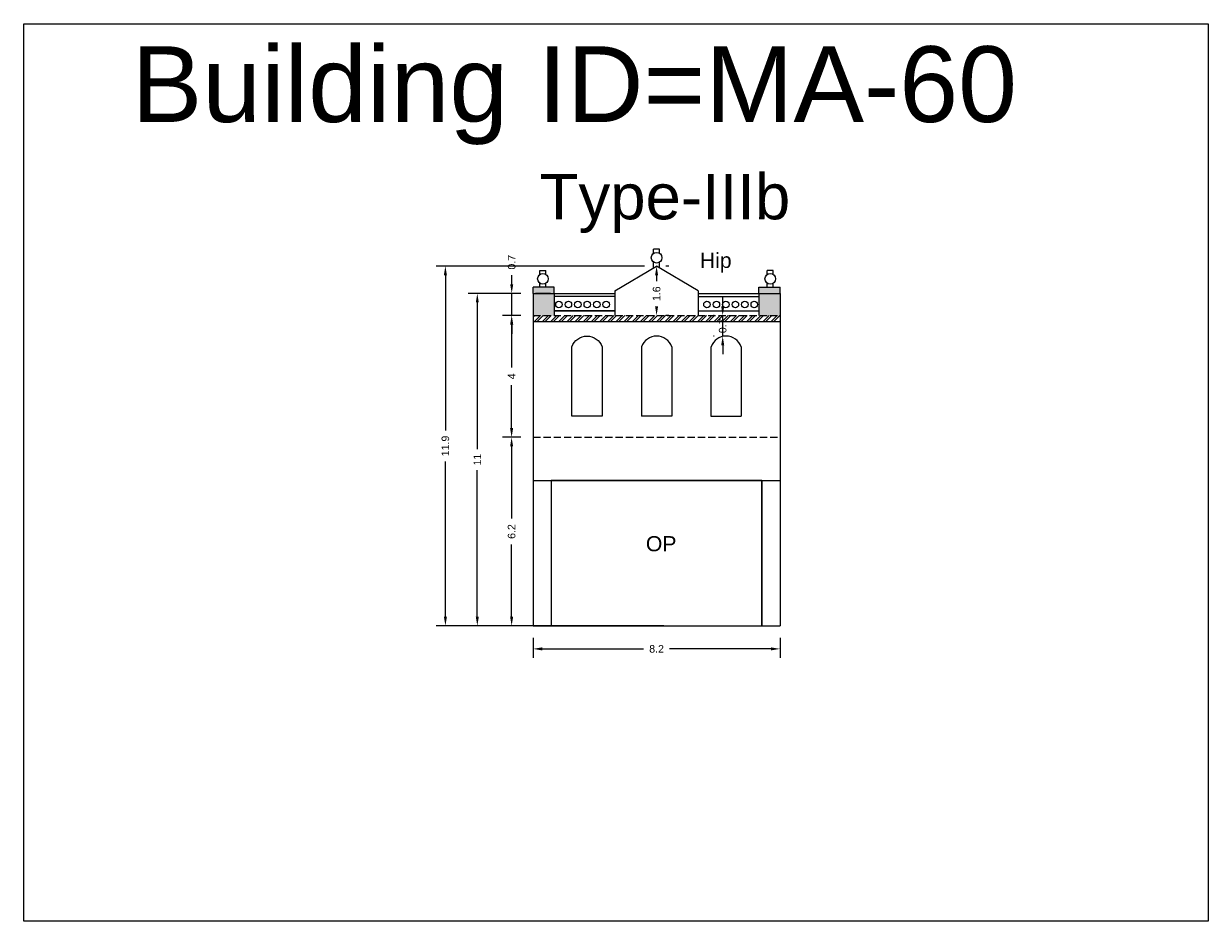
# Model space of a CAD drawing. Header units: metres. Extents: x 3416649 to 3417100, y -6712966 to -6712690.
# Tile 66 of 72: x 3417058 to 3417097, y -6712887 to -6712857. Entities that reach past the tile are written whole.
import ezdxf

# ---------------------------------------------------------------- set-up
doc = ezdxf.new("R2010")
doc.units = ezdxf.units.M
doc.linetypes.add('ACAD_ISO02W100', pattern=[15, 12, -3])
doc.layers.add('Dotted', color=7, linetype='ACAD_ISO02W100', plot=False)
doc.styles.get("Standard").update_dxf_attribs({"font": 'arial.ttf'})
doc.dimstyles.new('ISO-25', dxfattribs={"dimtxt": 0.25, "dimasz": 0.3, "dimexe": 0.3, "dimexo": 0.4, "dimgap": 0.2, "dimtad": 0, "dimdec": 1, "dimdsep": 46, "dimtxsty": 'Standard', "dimcen": 2.5, "dimadec": 0, "dimazin": 0, "dimtfac": 1, "dimtdec": 1, "dimtmove": 0, "dimatfit": 3, "dimfxl": 1, "dimarcsym": 0})

# ---------------------------------------------------------------- blocks, each defined once
blk = doc.blocks.new('*D494')
at = {"color": 0, "lineweight": -2, "transparency": 16777216}
for p, q in [((3417074.71, -6712871.062), (3417074.101, -6712871.062)), ((3417074.401, -6712871.362), (3417074.401, -6712873.748)), ((3417074.401, -6712876.987), (3417074.401, -6712874.602)), ((3417079.425, -6712877.287), (3417074.101, -6712877.287))]:
    blk.add_line(p, q, dxfattribs=at)
at = {"color": 0, "transparency": 16777216}
for points in [[(3417074.351, -6712871.362), (3417074.451, -6712871.362), (3417074.401, -6712871.062)], [(3417074.351, -6712876.987), (3417074.451, -6712876.987), (3417074.401, -6712877.287)]]:
    blk.add_solid(points, dxfattribs=at)
at = {"layer": 'Defpoints', "color": 0, "transparency": 16777216}
for p in [(3417074.401, -6712871.062), (3417075.11, -6712871.062), (3417079.825, -6712877.287)]:
    blk.add_point(p, dxfattribs=at)
at = {"color": 0, "transparency": 16777216, "insert": (3417074.401, -6712874.175), "char_height": 0.25, "attachment_point": 5, "rotation": 90}
blk.add_mtext('6.2', dxfattribs=at)
blk = doc.blocks.new('*D495')
at = {"color": 0, "lineweight": -2, "transparency": 16777216}
for p, q in [((3417074.71, -6712867.047), (3417074.101, -6712867.047)), ((3417074.401, -6712867.347), (3417074.401, -6712868.768)), ((3417074.401, -6712870.762), (3417074.401, -6712869.341)), ((3417074.71, -6712871.062), (3417074.101, -6712871.062))]:
    blk.add_line(p, q, dxfattribs=at)
at = {"color": 0, "transparency": 16777216}
for points in [[(3417074.351, -6712867.347), (3417074.451, -6712867.347), (3417074.401, -6712867.047)], [(3417074.351, -6712870.762), (3417074.451, -6712870.762), (3417074.401, -6712871.062)]]:
    blk.add_solid(points, dxfattribs=at)
at = {"layer": 'Defpoints', "color": 0, "transparency": 16777216}
for p in [(3417074.401, -6712867.047), (3417075.11, -6712867.047), (3417075.11, -6712871.062)]:
    blk.add_point(p, dxfattribs=at)
at = {"color": 0, "transparency": 16777216, "insert": (3417074.401, -6712869.055), "char_height": 0.25, "attachment_point": 5, "rotation": 90}
blk.add_mtext('4', dxfattribs=at)
blk = doc.blocks.new('*D496')
at = {"color": 0, "lineweight": -2, "transparency": 16777216}
for p, q in [((3417074.405, -6712866.017), (3417074.405, -6712865.717)), ((3417074.71, -6712866.317), (3417074.105, -6712866.317)), ((3417074.405, -6712867.047), (3417074.405, -6712866.317)), ((3417074.71, -6712867.047), (3417074.105, -6712867.047)), ((3417074.405, -6712867.347), (3417074.405, -6712867.647))]:
    blk.add_line(p, q, dxfattribs=at)
at = {"color": 0, "transparency": 16777216}
for points in [[(3417074.355, -6712866.017), (3417074.455, -6712866.017), (3417074.405, -6712866.317)], [(3417074.355, -6712867.347), (3417074.455, -6712867.347), (3417074.405, -6712867.047)]]:
    blk.add_solid(points, dxfattribs=at)
at = {"layer": 'Defpoints', "color": 0, "transparency": 16777216}
for p in [(3417074.405, -6712866.317), (3417075.11, -6712866.317), (3417075.11, -6712867.047)]:
    blk.add_point(p, dxfattribs=at)
at = {"color": 0, "transparency": 16777216, "insert": (3417074.405, -6712865.289), "char_height": 0.25, "attachment_point": 5, "rotation": 90}
blk.add_mtext('0.7', dxfattribs=at)
blk = doc.blocks.new('*D497')
at = {"color": 0, "lineweight": -2, "transparency": 16777216}
for p, q in [((3417079.585, -6712865.417), (3417079.485, -6712865.417)), ((3417079.185, -6712865.717), (3417079.185, -6712865.913)), ((3417079.185, -6712866.747), (3417079.185, -6712866.745)), ((3417079.585, -6712867.047), (3417079.485, -6712867.047))]:
    blk.add_line(p, q, dxfattribs=at)
at = {"color": 0, "transparency": 16777216}
for points in [[(3417079.135, -6712865.717), (3417079.235, -6712865.717), (3417079.185, -6712865.417)], [(3417079.135, -6712866.747), (3417079.235, -6712866.747), (3417079.185, -6712867.047)]]:
    blk.add_solid(points, dxfattribs=at)
at = {"layer": 'Defpoints', "color": 0, "transparency": 16777216}
for p in [(3417079.185, -6712865.417), (3417079.185, -6712867.047), (3417079.185, -6712867.047)]:
    blk.add_point(p, dxfattribs=at)
at = {"color": 0, "transparency": 16777216, "insert": (3417079.185, -6712866.329), "char_height": 0.25, "attachment_point": 5, "rotation": 90}
blk.add_mtext('1.6', dxfattribs=at)
blk = doc.blocks.new('*D498')
at = {"color": 0, "lineweight": -2, "transparency": 16777216}
for p, q in [((3417081.366, -6712866.747), (3417081.366, -6712866.447)), ((3417081.08, -6712867.047), (3417081.066, -6712867.047)), ((3417081.366, -6712867.727), (3417081.366, -6712867.047)), ((3417081.08, -6712867.727), (3417081.066, -6712867.727)), ((3417081.366, -6712868.027), (3417081.366, -6712868.327))]:
    blk.add_line(p, q, dxfattribs=at)
at = {"color": 0, "transparency": 16777216}
for points in [[(3417081.316, -6712866.747), (3417081.416, -6712866.747), (3417081.366, -6712867.047)], [(3417081.316, -6712868.027), (3417081.416, -6712868.027), (3417081.366, -6712867.727)]]:
    blk.add_solid(points, dxfattribs=at)
at = {"layer": 'Defpoints', "color": 0, "transparency": 16777216}
for p in [(3417081.366, -6712867.047), (3417081.48, -6712867.047), (3417081.48, -6712867.727)]:
    blk.add_point(p, dxfattribs=at)
at = {"color": 0, "transparency": 16777216, "insert": (3417081.366, -6712867.387), "char_height": 0.25, "attachment_point": 5, "rotation": 90}
blk.add_mtext('0.7', dxfattribs=at)
blk = doc.blocks.new('*D499')
at = {"color": 0, "lineweight": -2, "transparency": 16777216}
for p, q in [((3417075.11, -6712877.687), (3417075.11, -6712878.348)), ((3417083.26, -6712877.687), (3417083.26, -6712878.348)), ((3417075.41, -6712878.048), (3417078.758, -6712878.048)), ((3417082.96, -6712878.048), (3417079.611, -6712878.048))]:
    blk.add_line(p, q, dxfattribs=at)
at = {"color": 0, "transparency": 16777216}
for points in [[(3417075.41, -6712877.998), (3417075.41, -6712878.098), (3417075.11, -6712878.048)], [(3417082.96, -6712877.998), (3417082.96, -6712878.098), (3417083.26, -6712878.048)]]:
    blk.add_solid(points, dxfattribs=at)
at = {"layer": 'Defpoints', "color": 0, "transparency": 16777216}
for p in [(3417075.11, -6712877.287), (3417083.26, -6712877.287), (3417083.26, -6712878.048)]:
    blk.add_point(p, dxfattribs=at)
at = {"color": 0, "transparency": 16777216, "insert": (3417079.185, -6712878.048), "char_height": 0.25, "attachment_point": 5}
blk.add_mtext('8.2', dxfattribs=at)
blk = doc.blocks.new('*D492')
at = {"color": 0, "lineweight": -2, "transparency": 16777216}
for p, q in [((3417074.71, -6712866.317), (3417072.969, -6712866.317)), ((3417073.269, -6712866.617), (3417073.269, -6712871.459)), ((3417073.269, -6712876.987), (3417073.269, -6712872.145)), ((3417074.71, -6712877.287), (3417072.969, -6712877.287))]:
    blk.add_line(p, q, dxfattribs=at)
at = {"color": 0, "transparency": 16777216}
for points in [[(3417073.219, -6712866.617), (3417073.319, -6712866.617), (3417073.269, -6712866.317)], [(3417073.219, -6712876.987), (3417073.319, -6712876.987), (3417073.269, -6712877.287)]]:
    blk.add_solid(points, dxfattribs=at)
at = {"layer": 'Defpoints', "color": 0, "transparency": 16777216}
for p in [(3417073.269, -6712866.317), (3417075.11, -6712866.317), (3417075.11, -6712877.287)]:
    blk.add_point(p, dxfattribs=at)
at = {"color": 0, "transparency": 16777216, "insert": (3417073.269, -6712871.802), "char_height": 0.25, "attachment_point": 5, "rotation": 90}
blk.add_mtext('11', dxfattribs=at)
blk = doc.blocks.new('*D493')
at = {"color": 0, "lineweight": -2, "transparency": 16777216}
for p, q in [((3417078.785, -6712865.417), (3417071.916, -6712865.417)), ((3417072.216, -6712865.717), (3417072.216, -6712870.839)), ((3417072.216, -6712876.987), (3417072.216, -6712871.865)), ((3417074.71, -6712877.287), (3417071.916, -6712877.287))]:
    blk.add_line(p, q, dxfattribs=at)
at = {"color": 0, "transparency": 16777216}
for points in [[(3417072.166, -6712865.717), (3417072.266, -6712865.717), (3417072.216, -6712865.417)], [(3417072.166, -6712876.987), (3417072.266, -6712876.987), (3417072.216, -6712877.287)]]:
    blk.add_solid(points, dxfattribs=at)
at = {"layer": 'Defpoints', "color": 0, "transparency": 16777216}
for p in [(3417072.216, -6712865.417), (3417079.185, -6712865.417), (3417075.11, -6712877.287)]:
    blk.add_point(p, dxfattribs=at)
at = {"color": 0, "transparency": 16777216, "insert": (3417072.216, -6712871.352), "char_height": 0.25, "attachment_point": 5, "rotation": 90}
blk.add_mtext('11.9', dxfattribs=at)

msp = doc.modelspace()

# ---------------------------------------------------------------- hatches: boundary and pattern name
h = msp.add_hatch(color=256)
h.dxf.hatch_style = 1
h.paths.add_polyline_path([(3417075.11, -6712866.117), (3417075.81, -6712866.117), (3417075.81, -6712866.317), (3417075.11, -6712866.317)])
h = msp.add_hatch(color=256)
h.dxf.hatch_style = 1
h.paths.add_polyline_path([(3417075.81, -6712866.317), (3417075.11, -6712866.317), (3417075.11, -6712867.047), (3417075.81, -6712867.047)])
h = msp.add_hatch(color=256)
h.dxf.hatch_style = 1
h.paths.add_polyline_path([(3417082.56, -6712866.117), (3417082.56, -6712866.317), (3417083.26, -6712866.317), (3417083.26, -6712866.117)])
h = msp.add_hatch(color=256)
h.dxf.hatch_style = 1
h.paths.add_polyline_path([(3417082.56, -6712867.047), (3417083.26, -6712867.047), (3417083.26, -6712866.317), (3417082.56, -6712866.317)])
h = msp.add_hatch()
h.set_pattern_fill('ANSI32', color=256, scale=0.02)
h.set_pattern_definition([(45, (31.91386, 0), (-0.134703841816, 0.134703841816), []), (45, (32.00366, 0), (-0.134703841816, 0.134703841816), [])])
h.paths.add_polyline_path([(3417083.26, -6712867.247), (3417083.26, -6712867.047), (3417075.11, -6712867.047), (3417075.11, -6712867.247)])

# ---------------------------------------------------------------- linework, layer by layer
for points in [[(3417058.301, -6712857.418), (3417097.389, -6712857.418), (3417097.389, -6712887.037), (3417058.301, -6712887.037)], [(3417082.66, -6712872.487), (3417075.71, -6712872.487), (3417075.71, -6712877.287), (3417082.66, -6712877.287)]]:
    msp.add_lwpolyline(points, close=True)
for points in [[(3417079.085, -6712864.995), (3417079.085, -6712864.861)], [(3417079.285, -6712864.861), (3417079.085, -6712864.861)], [(3417079.285, -6712864.995), (3417079.285, -6712864.861)], [(3417075.334, -6712865.695), (3417075.334, -6712865.561)], [(3417075.334, -6712865.561), (3417075.534, -6712865.561)], [(3417075.534, -6712865.695), (3417075.534, -6712865.561)], [(3417077.81, -6712866.237), (3417079.185, -6712865.417)], [(3417079.085, -6712865.462), (3417079.085, -6712865.283)], [(3417080.56, -6712866.237), (3417079.185, -6712865.417)], [(3417079.285, -6712865.462), (3417079.285, -6712865.283)], [(3417082.836, -6712865.695), (3417082.836, -6712865.561)], [(3417083.036, -6712865.561), (3417082.836, -6712865.561)], [(3417083.036, -6712865.695), (3417083.036, -6712865.561)], [(3417075.334, -6712866.117), (3417075.334, -6712865.983)], [(3417075.534, -6712866.117), (3417075.534, -6712865.983)], [(3417082.836, -6712866.117), (3417082.836, -6712865.983)], [(3417083.036, -6712866.117), (3417083.036, -6712865.983)], [(3417075.81, -6712866.117), (3417075.11, -6712866.117)], [(3417075.11, -6712866.317), (3417075.11, -6712866.117)], [(3417075.11, -6712866.317), (3417077.81, -6712866.317)], [(3417075.11, -6712866.317), (3417075.11, -6712877.287)], [(3417075.684, -6712866.317), (3417075.184, -6712866.317)], [(3417075.81, -6712866.317), (3417075.81, -6712866.117)], [(3417075.81, -6712866.317), (3417075.81, -6712867.047)], [(3417077.81, -6712866.417), (3417075.81, -6712866.417)], [(3417077.81, -6712866.237), (3417077.81, -6712866.317)], [(3417077.81, -6712866.317), (3417077.81, -6712867.047)], [(3417080.56, -6712866.237), (3417080.56, -6712866.317)], [(3417080.56, -6712866.317), (3417083.26, -6712866.317)], [(3417080.56, -6712866.317), (3417080.56, -6712867.047)], [(3417080.56, -6712866.417), (3417082.56, -6712866.417)], [(3417082.56, -6712866.117), (3417083.26, -6712866.117)], [(3417082.56, -6712866.317), (3417082.56, -6712866.117)], [(3417082.56, -6712866.317), (3417082.56, -6712867.047)], [(3417082.686, -6712866.317), (3417083.186, -6712866.317)], [(3417083.26, -6712866.317), (3417083.26, -6712866.117)], [(3417083.26, -6712866.317), (3417083.26, -6712877.287)], [(3417075.81, -6712866.897), (3417077.81, -6712866.897)], [(3417077.81, -6712866.897), (3417075.81, -6712866.897)], [(3417080.56, -6712866.897), (3417082.56, -6712866.897)], [(3417075.11, -6712867.247), (3417083.26, -6712867.247)], [(3417078.685, -6712868.077), (3417078.685, -6712870.367)], [(3417079.685, -6712868.077), (3417079.685, -6712870.367)], [(3417080.98, -6712868.077), (3417080.98, -6712870.367)], [(3417081.98, -6712868.077), (3417081.98, -6712870.367)], [(3417079.685, -6712870.367), (3417078.685, -6712870.367)], [(3417080.98, -6712870.367), (3417081.98, -6712870.367)], [(3417075.11, -6712872.487), (3417083.26, -6712872.487)], [(3417075.71, -6712872.487), (3417075.71, -6712877.287)], [(3417082.66, -6712872.487), (3417082.66, -6712877.287)], [(3417075.11, -6712877.287), (3417083.26, -6712877.287)]]:
    msp.add_lwpolyline(points)
msp.add_lwpolyline([(3417076.39, -6712870.367), (3417076.39, -6712868.077, -0.7), (3417077.39, -6712868.077), (3417077.39, -6712870.367)], format="xyb", close=True)
for centre, radius in [((3417079.185, -6712865.139), 0.176), ((3417075.434, -6712865.839), 0.176), ((3417082.936, -6712865.839), 0.176), ((3417075.962, -6712866.682), 0.107), ((3417076.274, -6712866.682), 0.107), ((3417076.586, -6712866.682), 0.107), ((3417076.898, -6712866.682), 0.107), ((3417077.211, -6712866.682), 0.107), ((3417077.523, -6712866.682), 0.107), ((3417080.847, -6712866.682), 0.107), ((3417081.159, -6712866.682), 0.107), ((3417081.471, -6712866.682), 0.107), ((3417081.784, -6712866.682), 0.107), ((3417082.096, -6712866.682), 0.107), ((3417082.408, -6712866.682), 0.107)]:
    msp.add_circle(centre, radius)
for centre in [(3417079.185, -6712868.259), (3417081.48, -6712868.259)]:
    msp.add_arc(centre, 0.532, 20.016, 159.984)
at = {"layer": 'Dotted', "ltscale": 0.02}
for points in [[(3417075.11, -6712867.047), (3417083.26, -6712867.047)], [(3417075.11, -6712871.062), (3417083.26, -6712871.062)]]:
    msp.add_lwpolyline(points, dxfattribs=at)

# ---------------------------------------------------------------- texts
at = {"attachment_point": 1}
for s, width, heights, insert, char_height in [('Building ID=MA-60', 67.86454, [0.517], (3417061.865, -6712858.163), 2.5), ('Type-IIIb ', 9.99112, [0.517], (3417075.328, -6712862.373), 1.5), ('Hip', 1.17554, [0], (3417080.612, -6712864.978), 0.5), ('OP', 1.17554, [0], (3417078.831, -6712874.327), 0.5)]:
    msp.add_mtext_dynamic_manual_height_columns(s, width=width, gutter_width=12.5, heights=heights, dxfattribs=dict(at, insert=insert, char_height=char_height))

# ---------------------------------------------------------------- dimensions: what is measured, and where the dimension line sits
for base, p1, p2, picture, middle in [((3417074.405, -6712866.317), (3417075.11, -6712867.047), (3417075.11, -6712866.317), '*D496', (3417074.405, -6712865.289)), ((3417072.216, -6712865.417), (3417075.11, -6712877.287), (3417079.185, -6712865.417), '*D493', (3417072.216, -6712871.352)), ((3417073.269, -6712866.317), (3417075.11, -6712877.287), (3417075.11, -6712866.317), '*D492', (3417073.269, -6712871.802)), ((3417074.401, -6712867.047), (3417075.11, -6712871.062), (3417075.11, -6712867.047), '*D495', (3417074.401, -6712869.055)), ((3417074.401, -6712871.062), (3417079.825, -6712877.287), (3417075.11, -6712871.062), '*D494', (3417074.401, -6712874.175))]:
    dim = msp.add_linear_dim(base=base, p1=p1, p2=p2, angle=90, dimstyle='ISO-25')
    dim.commit()
    dim.dimension.update_dxf_attribs({"geometry": picture, "text_midpoint": middle})
for base, p1, p2, picture, middle in [((3417079.185, -6712867.047), (3417079.185, -6712865.417), (3417079.185, -6712867.047), '*D497', (3417079.185, -6712866.329)), ((3417081.366, -6712867.047), (3417081.48, -6712867.727), (3417081.48, -6712867.047), '*D498', (3417081.366, -6712867.387))]:
    dim = msp.add_linear_dim(base=base, p1=p1, p2=p2, angle=90, dimstyle='ISO-25')
    dim.commit()
    dim.dimension.update_dxf_attribs({"geometry": picture, "text_midpoint": middle, "dimtype": 160})
dim = msp.add_linear_dim(base=(3417083.259945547, -6712878.048284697), p1=(3417075.109945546, -6712877.286892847), p2=(3417083.259945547, -6712877.286892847), dimstyle='ISO-25')
dim.commit()
dim.dimension.update_dxf_attribs({"geometry": '*D499', "text_midpoint": (3417079.184945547, -6712878.048284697)})

doc.saveas('drawing.dxf')
